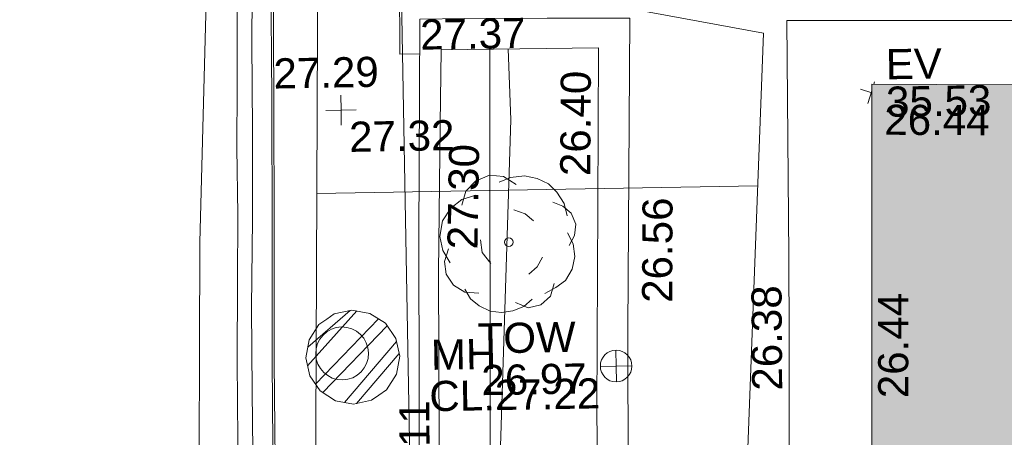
# Model space of a CAD drawing. Header units: millimetres. Extents: x -287732 to 520720, y -103372 to 287754.
# Tile 230 of 256: x -6642 to 5617, y 41053 to 46249. Entities that reach past the tile are written whole.
import ezdxf

# ---------------------------------------------------------------- set-up
doc = ezdxf.new("R2010")
doc.units = ezdxf.units.MM
doc.linetypes.add('IMPORT-HIDDEN2 _3_', pattern=[4762.5, 3175, -1587.5])
doc.linetypes.add('IMPORT-UG_ELEC_STREET LIGHTING_QLB2 _2_', pattern=[2700, 1500, -300.0000000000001, 0, -250, 150, -300.0000000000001, 0, -200])
for name, color, linetype, lineweight, true_color in [('00_TOPO_EAVE', 7, 'Continuous', 9, 0x666666), ('00_TOPO_KERB_BOTTOM', 1, 'Continuous', 9, 0xff0000), ('00_TOPO_KERB_TOP', 7, 'Continuous', 9, 0xa500a5), ('00_TOPO_LEVEL_SPOT', 7, 'Continuous', 9, 0x666666), ('00_TOPO_ROAD_MARKING_YELLOW_CONTINUOUS', 40, 'Continuous', 9, 0xffbf00), ('00_TOPO_SERV_MH', 7, 'Continuous', 9, 0x666666), ('00_TOPO_TOP_OF_WALL', 7, 'Continuous', 9, 0x666666), ('00_TOPO_TREE', 7, 'Continuous', 9, 0x666666), ('00_TOPO_WALL', 7, 'Continuous', 9, 0x7c00a5), ('00_UAV_BUILDING_OUTLINE', 5, 'Continuous', 9, 0x0000ff), ('00_UAV_EAVE', 7, 'Continuous', 9, 0x666666), ('00_UAV_FOOTPATH', 7, 'Continuous', 9, 0xa50000), ('00_UAV_FORM_LINES', 7, 'Continuous', 9, 0x666666), ('00_UAV_TOP_OF_WALL', 7, 'Continuous', 9, 0x666666), ('00_UAV_WALL', 7, 'Continuous', 9, 0x7c00a5), ('01_DTM_CONTOUR_MNR', 7, 'Continuous', 9, 0xa5a552), ('12333-PUM-2D-U-0001-C01 - Rev2_REVIT IMPORT_dwg', 7, 'Continuous', 9, 0x767676), ('A_RHA_Line', 7, 'Continuous', 9, 0x00a600), ('PUM-CHAMBER EXTENTS', 6, 'IMPORT-HIDDEN2 _3_', 9, 0xff00ff), ('PUM-GPR-REBAR', 30, 'Continuous', 9, 0xff7f00)]:
    doc.layers.add(name, color=color, linetype=linetype, lineweight=lineweight, true_color=true_color)
doc.layers.add('00_TOPO_SURFACE', color=7, linetype='Continuous', lineweight=9)
doc.layers.add('A_RHA_Detail', color=7, linetype='Continuous', lineweight=9)
doc.styles.add('Swis721 Lt BT_2', font='swissl.ttf', dxfattribs={"height": 375})

# ---------------------------------------------------------------- blocks, each defined once
blk = doc.blocks.new('12333-PUM-2D-U-0001-C01 - Rev2_REVIT IMPORT_dwg_CONIFEROUS_TREE-2077068-Site Location Plan Proposed')
at = {"layer": '00_TOPO_TREE', "color": 254, "true_color": 0xcccccc, "flags": 128}
for points in [[(-1889.403682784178, 1545.875740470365), (-1717.639711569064, 2118.422311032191), (-1316.857112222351, 2519.204910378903), (-744.3105416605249, 2748.223538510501), (-171.763971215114, 2690.968881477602), (343.5279423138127, 2347.440939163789)], [(-343.5279423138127, 2461.950253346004), (114.5093140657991, 2633.714224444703), (687.0558846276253, 2690.968881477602), (1202.347798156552, 2576.459567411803), (1660.385054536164, 2347.440939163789), (2003.912996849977, 2003.912996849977), (2290.18628213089, 1545.875740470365), (2404.695596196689, 1030.583826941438)], [(-2404.695596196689, -801.5651986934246), (-2690.968881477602, -286.2732852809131), (-2805.478195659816, 286.2732852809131), (-2690.968881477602, 916.0745128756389), (-2347.440939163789, 1431.36642628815), (-1889.403682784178, 1774.894368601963), (-1316.857112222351, 1946.658339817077)], [(229.0186282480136, 1316.857112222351), (687.0558846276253, 1145.093141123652), (1030.583826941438, 858.8198558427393)], [(1832.149025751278, 1603.130397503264), (2232.93162509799, 1431.36642628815), (2576.459567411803, 1145.093141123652), (2748.223538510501, 687.0558846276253), (2690.968881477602, 229.0186282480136), (2461.950253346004, -171.763971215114)], [(-744.3105416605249, -858.8198558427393), (-1087.838483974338, -400.7825993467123), (-1145.093141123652, 114.5093140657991)], [(2404.695596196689, 343.5279423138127), (2633.714224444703, -114.5093140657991), (2690.968881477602, -629.8012275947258), (2576.459567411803, -1145.093141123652), (2290.18628213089, -1603.130397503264), (1889.403682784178, -1889.403682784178), (1431.36642628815, -2118.422311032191)], [(-1259.602455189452, -2061.167653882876), (-1832.149025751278, -2003.912996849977), (-2290.18628213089, -1717.639711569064), (-2576.459567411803, -1259.602455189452), (-2633.714224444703, -744.3105416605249), (-2461.950253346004, -229.0186282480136)], [(1374.111769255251, -629.8012275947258), (1145.093141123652, -1030.583826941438), (801.5651986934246, -1316.857112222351)], [(916.0745128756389, -2347.440939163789), (572.5465705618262, -2633.714224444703), (114.5093140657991, -2805.478195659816), (-343.5279423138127, -2862.732852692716), (-801.5651986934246, -2805.478195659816), (-1259.602455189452, -2576.459567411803), (-1603.130397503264, -2290.18628213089), (-1832.149025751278, -1889.403682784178)], [(1832.149025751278, -1717.639711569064), (1660.385054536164, -2232.93162509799), (1259.602455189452, -2576.459567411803), (744.3105416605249, -2690.968881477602), (229.0186282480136, -2461.950253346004)]]:
    blk.add_lwpolyline(points, dxfattribs=at)
at = {"layer": '00_TOPO_TREE', "color": 254, "true_color": 0xcccccc}
blk.add_circle((0, 0), 176.6246020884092, dxfattribs=at)
blk = doc.blocks.new('12333-PUM-2D-U-0001-C01 - Rev2_REVIT IMPORT_dwg_MM-2077200-Site Location Plan Proposed')
at = {"layer": '00_TOPO_LEVEL_SPOT', "color": 254, "true_color": 0xcccccc, "flags": 128}
for points in [[(500.0000000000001, 0), (0, 0), (0, 500.0000000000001)], [(0, -500.0000000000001), (0, 0), (-500.0000000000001, 0)]]:
    blk.add_lwpolyline(points, dxfattribs=at)
blk = doc.blocks.new('12333-PUM-2D-U-0001-C01 - Rev2_REVIT IMPORT_dwg_TOW-2077249-Site Location Plan Proposed')
at = {"layer": '00_TOPO_TOP_OF_WALL', "color": 254, "true_color": 0xcccccc, "flags": 128}
for points in [[(0, 525.0554400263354), (0, 0), (-525.0554401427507, 0)], [(525.0554401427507, 0), (0, 0), (0, -525.0554400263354)]]:
    blk.add_lwpolyline(points, dxfattribs=at)
at = {"layer": '00_TOPO_TOP_OF_WALL', "color": 254, "true_color": 0xcccccc}
blk.add_circle((0, 0), 525.0554401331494, dxfattribs=at)
blk = doc.blocks.new('12333-PUM-2D-U-0001-C01 - Rev2_REVIT IMPORT_dwg_MSL_Eaves_SYM_1-V100-Site Location Plan Proposed')
at = {"layer": '00_TOPO_EAVE', "color": 254, "true_color": 0xcccccc}
for p, q in [((90.44070559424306, 277.8017311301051), (116.0873754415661, 356.5791934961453)), ((16.52531277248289, -5.379955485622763), (-356.5791934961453, 116.0873754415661)), ((-116.0873754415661, -356.5791934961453), (17.52361581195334, 53.82632495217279))]:
    blk.add_line(p, q, dxfattribs=at)
blk = doc.blocks.new('12333-PUM-2D-U-0001-C01 - Rev2_REVIT IMPORT_dwg_MGS62954_T2_Galway_ITM_3d_Rev1-2077680-Site Location Plan Proposed')
at = {"layer": '00_TOPO_KERB_BOTTOM', "color": 254, "true_color": 0xcccccc, "flags": 128}
blk.add_lwpolyline([(533898764.105166, 725571026.9152713), (533898821.0019907, 725575140.1520832), (533898871.1286762, 725578874.6310568), (533898909.9279353, 725581840.5200496), (533898963.7298422, 725583962.6081212), (533898997.1133751, 725586104.1341182), (533899036.4995064, 725587793.1978781), (533899074.5946195, 725589970.3319584), (533899110.965927, 725592012.040946), (533899146.7551204, 725593598.3361902), (533899176.4370806, 725595423.6309454), (533899194.5971999, 725597464.3736867), (533899220.5385075, 725599086.17544), (533899246.958136, 725600745.2960148), (533899262.7158294, 725602301.7473198)], dxfattribs=at)
at = {"layer": '00_TOPO_KERB_TOP', "color": 254, "true_color": 0xcccccc, "flags": 128}
blk.add_lwpolyline([(533898790.33236, 725571026.5006781), (533898847.2299751, 725575139.7946573), (533898897.356793, 725578874.2834753), (533898936.1540059, 725581840.0160675), (533898989.9550799, 725583962.071278), (533899023.3390284, 725586103.6239452), (533899062.7245761, 725587792.6626796), (533899100.8209516, 725589969.8689066), (533899137.1910768, 725592011.5115204), (533899172.9807294, 725593597.8271172), (533899202.6656024, 725595423.3009921), (533899220.8257527, 725597464.047222), (533899246.7655868, 725599085.7568657), (533899273.1864413, 725600744.9544204), (533899288.9449047, 725602301.4817736)], dxfattribs=at)
at = {"layer": '00_TOPO_ROAD_MARKING_YELLOW_CONTINUOUS', "color": 254, "true_color": 0xcccccc, "flags": 128}
for points in [[(533898900.2560166, 725606379.9934355), (533898890.0000001, 725605560.0000002), (533898880, 725604820.0000001), (533898870.0000001, 725604010.0000001), (533898860, 725603290), (533898850, 725602480.0000001), (533898830.0000001, 725601670.0000001), (533898820.0000001, 725600910.0000001), (533898800.0000001, 725600140), (533898800.0000001, 725599310.0000002), (533898780.0000001, 725598470.0000001), (533898760.0000001, 725597480), (533898750, 725596500.0000001), (533898750, 725595630.0000001), (533898730, 725594800), (533898710.0000001, 725594000), (533898700.0000001, 725593100), (533898680.0000002, 725591960.0000001), (533898660.0000001, 725591160.0000001), (533898650.0000001, 725590330.0000001), (533898640.0000001, 725589380.0000001), (533898610.0000001, 725588450.0000002)], [(533898790.0000001, 725587750), (533898800.0000001, 725588600), (533898810.0000002, 725589490.0000001), (533898830.0000001, 725590310.0000001), (533898850, 725591160.0000001), (533898860, 725591960.0000001), (533898880, 725592800.0000001), (533898890.0000001, 725593610.0000001), (533898900.0000001, 725594470.0000001), (533898910.0000001, 725594970.0000001), (533898930.0000002, 725596000.0000001), (533898940.0000002, 725597100), (533898950.0000001, 725598150), (533898980, 725599250.0000001), (533899000, 725600360), (533899010.0000001, 725601450.0000002), (533899040.0000001, 725602620), (533899050.0000001, 725603660.0000001), (533899070.0000001, 725604900), (533899090, 725605870.0000001), (533899090.1312906, 725606375.124839)]]:
    blk.add_lwpolyline(points, dxfattribs=at)
at = {"layer": '00_TOPO_SERV_MH', "color": 254, "true_color": 0xcccccc}
blk.add_ellipse((533900066.6045119, 725597558.210193), major_axis=(0, 329.4401038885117), ratio=0.9991680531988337, dxfattribs=at)
at = {"layer": '00_TOPO_SURFACE', "color": 254, "true_color": 0xcccccc, "flags": 128}
for points in [[(533893824.42242, 725574681.4173602), (533894920.0000001, 725574620), (533895899.6935957, 725574590.0008543), (533897250.0000001, 725574550.0000001), (533897950.0000001, 725574560.0000002), (533897960.0000001, 725575910.0000001), (533898000.0000001, 725577610.0000001), (533898090, 725579450.0000004), (533898130.0000001, 725581810.0000001), (533898160.0000001, 725584140), (533898160.0000001, 725587230), (533898150.0000001, 725589910.0000001), (533898170.0000001, 725592650.0000001), (533898240, 725595020.0000001), (533898320.0000001, 725598970.0000001), (533898430.0000002, 725601500), (533898520.0000001, 725603510.0000001), (533898570.0000001, 725604410.0000001), (533897970, 725605800.0000001), (533896773.2119035, 725605630.6529837), (533895360, 725605480), (533894459.7258379, 725605350.0062451)], [(533901122.5604285, 725603919.9214838), (533900880, 725603920.0000001), (533900860.4693291, 725602194.790732), (533900850, 725601270.0000001), (533901098.0288565, 725601270.0435482)]]:
    blk.add_lwpolyline(points, dxfattribs=at)
at = {"layer": '00_TOPO_WALL', "color": 254, "true_color": 0xcccccc, "flags": 128}
blk.add_lwpolyline([(533903196.0456186, 725572639.4553483), (533901719.7649682, 725572668.0242258), (533900613.8766022, 725572696.884826), (533900648.178223, 725574174.2979034), (533900665.8873505, 725575953.3907685), (533900751.3894038, 725579984.1210362), (533900810.7542551, 725583833.3312958), (533900872.2803066, 725587230.3244454), (533900922.9992424, 725590631.9649388), (533900988.9957588, 725595158.0420883), (533901047.4302918, 725598977.6703712), (533901107.5130171, 725601699.7244139), (533901667.9269539, 725601699.6509593)], dxfattribs=at)
at = {"layer": '00_UAV_FOOTPATH', "color": 254, "true_color": 0xcccccc, "flags": 128}
blk.add_lwpolyline([(533912743.0821864, 725601474.3582332), (533909811.0821863, 725601532.3582335), (533907744.9682671, 725601567.8430152), (533905677.0821864, 725601603.3582332), (533905647.3213692, 725598671.9177301), (533905637.0821863, 725597663.3582331), (533905559.9370086, 725593672.8485802), (533905549.0821863, 725593111.3582331), (533905496.0821863, 725591387.3582332), (533905455.9191456, 725588674.2305524), (533905381.9111588, 725583674.7804447), (533905373.0821864, 725583078.3582332), (533905292.5981604, 725578675.5991973), (533905268.2809445, 725577345.3620304), (533905213.6296643, 725573676.2337424), (533905152.102079, 725569545.450305)], dxfattribs=at)
at = {"layer": '00_UAV_FORM_LINES', "color": 254, "true_color": 0xcccccc, "flags": 128}
blk.add_lwpolyline([(533901973.2802559, 725601310.712365), (533901885.3595, 725596041.4490001), (533901857.3595001, 725591439.4490001), (533901761.3595001, 725583235.4490002), (533901728.3594999, 725578514.4490001), (533901818.3595001, 725574394.4490001), (533901773.3595002, 725573567.4490001), (533901752.6184992, 725572911.710936)], dxfattribs=at)
at = {"layer": '00_UAV_WALL', "color": 254, "true_color": 0xcccccc, "flags": 128}
blk.add_lwpolyline([(533901119.359929, 725587055.4492059), (533901138.8066769, 725590400.2898917), (533901143.3599288, 725591183.4492059), (533901235.3599288, 725594791.449206), (533901242.9368128, 725595396.3102403), (533901282.3599288, 725598543.4492058), (533901337.7446225, 725600391.162657), (533901365.3599288, 725601312.4492059), (533903323.8074769, 725601306.8538815), (533903281.30913, 725599345.9039258), (533903226.3599288, 725596810.4492059), (533903206.1523626, 725594347.5510421), (533903201.3599287, 725593763.4492059), (533903571.3599287, 725593750.4492059), (533903623.3599288, 725597487.449206), (533903630.6128348, 725597791.5311768), (533903723.0821863, 725601668.3582331), (533903151.0119283, 725601677.0688344), (533902693.3767797, 725601684.0369949), (533901667.9269539, 725601699.6509593)], dxfattribs=at)
at = {"layer": '01_DTM_CONTOUR_MNR', "color": 254, "true_color": 0xcccccc, "flags": 128}
blk.add_lwpolyline([(533902201.5882145, 725601310.0600847), (533902217.3383469, 725600426.6487614), (533902004.5039994, 725596105.7970743), (533901996.7093632, 725595854.2768337), (533901989.7599015, 725591664.6589339), (533901990.0819672, 725591615.7247627), (533901972.1197214, 725591224.7578192), (533901840, 725590030.0000001), (533901692.7626592, 725590450.1357394), (533901366.9348128, 725591261.9486825), (533901160.094514, 725591839.7359849)], dxfattribs=at)
for name, p, xscale, yscale, zscale in [('12333-PUM-2D-U-0001-C01 - Rev2_REVIT IMPORT_dwg_MM-2077200-Site Location Plan Proposed', (533900106.3884256, 725600586.1442516), 0.375, 0.375, 0.375), ('12333-PUM-2D-U-0001-C01 - Rev2_REVIT IMPORT_dwg_MSL_Eaves_SYM_1-V100-Site Location Plan Proposed', (533906710.5484381, 725600688.463661), 0.375, 0.375, 0.375), ('12333-PUM-2D-U-0001-C01 - Rev2_REVIT IMPORT_dwg_CONIFEROUS_TREE-2077068-Site Location Plan Proposed', (533902165.1421041, 725598906.3697194), 0.3048, 0.3048, 0.3048), ('12333-PUM-2D-U-0001-C01 - Rev2_REVIT IMPORT_dwg_TOW-2077249-Site Location Plan Proposed', (533903475.3599288, 725597341.4492059), 0.375, 0.375, 0.375)]:
    blk.add_blockref(name, p, dxfattribs=dict(xscale=xscale, yscale=yscale, zscale=zscale))
at = {"layer": '00_TOPO_KERB_TOP', "color": 251, "true_color": 0x666666, "insert": (533899273.2000002, 725601243.3925017), "char_height": 375, "width": 1495.902363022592, "attachment_point": 1, "line_spacing_factor": 1.005061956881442, "style": 'Swis721 Lt BT_2'}
blk.add_mtext('27.29', dxfattribs=at)
at = {"layer": '00_TOPO_LEVEL_SPOT', "insert": (533900201.480853, 725600438.7102245), "char_height": 375, "width": 1495.902363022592, "attachment_point": 1, "line_spacing_factor": 1.005061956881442, "style": 'Swis721 Lt BT_2'}
blk.add_mtext('27.32', dxfattribs=at)
at = {"layer": '00_TOPO_SERV_MH', "char_height": 375, "attachment_point": 1, "line_spacing_factor": 1.005061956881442, "style": 'Swis721 Lt BT_2'}
for s, insert, width in [('MH', (533901171.2066884, 725597709.1117172), 949.779278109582), ('CL:27.22', (533901143.386276, 725597194.7513747), 2440.932744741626)]:
    blk.add_mtext(s, dxfattribs=dict(at, insert=insert, width=width))
at = {"layer": '00_TOPO_WALL', "color": 251, "true_color": 0x666666, "insert": (533901107.5000001, 725601694.9296077), "char_height": 375, "width": 1495.902363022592, "attachment_point": 1, "line_spacing_factor": 1.005061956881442, "style": 'Swis721 Lt BT_2'}
blk.add_mtext('27.37', dxfattribs=at)
at = {"layer": '00_UAV_BUILDING_OUTLINE', "color": 251, "true_color": 0x666666, "char_height": 375, "width": 1495.902363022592, "attachment_point": 1, "line_spacing_factor": 1.005061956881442, "style": 'Swis721 Lt BT_2'}
for insert, rotation in [((533906871.3677734, 725600536.0792007), 358.742017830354), ((533906730.1101906, 725596884.6723099), 89.03400229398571)]:
    blk.add_mtext('26.44', dxfattribs=dict(at, insert=insert, rotation=rotation))
at = {"layer": '00_UAV_EAVE', "char_height": 375, "attachment_point": 1, "line_spacing_factor": 1.005061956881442, "style": 'Swis721 Lt BT_2'}
for s, insert, width in [('EV', (533906897.3317929, 725601225.1588238), 736.078940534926), ('35.53', (533906892.6633897, 725600758.4081998), 1495.902363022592)]:
    blk.add_mtext(s, dxfattribs=dict(at, insert=insert, width=width))
at = {"layer": '00_UAV_FOOTPATH', "color": 251, "true_color": 0x666666, "insert": (533905162.517006, 725597004.6443998), "char_height": 375, "width": 1495.902363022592, "attachment_point": 1, "rotation": 89.41833693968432, "line_spacing_factor": 1.005061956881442, "style": 'Swis721 Lt BT_2'}
blk.add_mtext('26.38', dxfattribs=at)
at = {"layer": '00_UAV_TOP_OF_WALL', "char_height": 375, "attachment_point": 1, "line_spacing_factor": 1.005061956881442, "style": 'Swis721 Lt BT_2'}
for s, insert, width in [('TOW', (533901756.3573745, 725597902.6107565), 1343.937678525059), ('26.97', (533901794.8518675, 725597383.2623724), 1495.902363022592)]:
    blk.add_mtext(s, dxfattribs=dict(at, insert=insert, width=width))
at = {"layer": '00_UAV_WALL', "color": 251, "true_color": 0x666666, "char_height": 375, "width": 1495.902363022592, "attachment_point": 1, "line_spacing_factor": 1.005061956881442, "style": 'Swis721 Lt BT_2'}
for s, insert, rotation in [('26.40', (533902819.2475244, 725599718.7436395), 88.63365088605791), ('27.30', (533901398.9233439, 725598833.6000733), 88.00658865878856), ('26.56', (533903811.3947781, 725598123.4273272), 88.75846154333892), ('27.11', (533900750.8774728, 725595652.4937105), 89.28231322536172)]:
    blk.add_mtext(s, dxfattribs=dict(at, insert=insert, rotation=rotation))
blk = doc.blocks.new('12333-PUM-2D-U-0001-C01 - Rev2_REVIT IMPORT_dwg-1620468-Site Location Plan Proposed')
at = {"layer": 'PUM-CHAMBER EXTENTS', "true_color": 0xffd4aa}
h = blk.add_hatch(dxfattribs=at)
h.set_pattern_fill('FP_15', color=41, style=0, pattern_type=2)
h.set_pattern_definition([(0, (-533641079.65, -725615854.3560001), (0, 4000), []), (90, (-533641079.65, -725615854.3560001), (-8000, 4.898587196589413e-13), [])])
h.paths.add_polyline_path([(260865.3501528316, -44518.35617865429), (263506.350152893, -41517.35617860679), (263685.3501528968, -25598.35617861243), (264300.3501528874, -14402.35617861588), (262073.3934038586, -13951.56663411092), (262068.9501528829, -14155.95617870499), (260506.850152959, -14155.95617869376), (260515.9208416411, -13636.29677213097), (258772.3501528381, -13283.3561786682), (258670.4501975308, -17982.77958357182), (258705.6273013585, -17930.13332725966), (258914.1292635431, -17799.69233468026), (259118.8501528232, -17758.97081790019), (259354.4823357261, -17811.47103625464), (259532.0730042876, -17930.13332725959), (259662.5139968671, -18138.6352894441), (259703.2355136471, -18343.35617872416), (259646.3031607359, -18585.62151974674), (259532.0730042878, -18756.57903018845), (259342.4847485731, -18883.25785263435), (259118.850152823, -18927.74153954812), (258883.2179699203, -18875.24132119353), (258705.6273013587, -18756.57903018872), (258655.3045717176, -18681.26574300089), (258128.350152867, -42983.35617862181), (259933.4445662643, -43995.71274590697)])
h.paths.add_polyline_path([(258258.9501529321, -38844.75617862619), (258266.9306086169, -38387.5561786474), (258563.7501528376, -38387.55617866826), (258555.7696971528, -38844.75617864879)])
h.paths.add_polyline_path([(261852.3501529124, -20608.62106352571), (261633.0967024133, -20559.77012183), (261467.850315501, -20449.3560161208), (261346.4762427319, -20255.34697165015), (261308.5852680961, -20064.85617870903), (261361.5602678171, -19839.43063920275), (261467.850315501, -19680.35634129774), (261661.8593599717, -19558.98226852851), (261852.3501529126, -19521.09129389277), (262071.6036034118, -19569.94223558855), (262236.8499903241, -19680.35634129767), (262358.2240630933, -19874.36538576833), (262396.115037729, -20064.85617870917), (262343.1400380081, -20290.28171821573), (262236.8499903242, -20449.3560161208), (262060.4399654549, -20567.22942623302), (262026.8654006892, -20573.90782240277)])
at = {"layer": 'PUM-CHAMBER EXTENTS', "true_color": 0xffaaff}
h = blk.add_hatch(dxfattribs=at)
h.set_pattern_fill('FP_3', color=211, style=0, pattern_type=2)
h.set_pattern_definition([(45, (-533641079.65, -725615854.3560001), (-265.1650429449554, 265.1650429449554), []), (45, (-533640902.873, -725615854.3560001), (-265.1650429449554, 265.1650429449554), [])])
h.paths.add_polyline_path([(259118.850152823, -18927.74153954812), (259342.4847485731, -18883.25785263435), (259532.0730042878, -18756.57903018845), (259658.7518267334, -18566.99077447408), (259703.2355136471, -18343.35617872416), (259658.7518267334, -18119.72158297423), (259532.0730042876, -17930.13332725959), (259342.4847485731, -17803.45450481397), (259118.8501528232, -17758.97081790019), (258895.2155570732, -17803.4545048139), (258690.8544393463, -17952.24247768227), (258578.9484789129, -18119.72158297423), (258534.4647919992, -18343.35617872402), (258578.948478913, -18566.99077447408), (258705.6273013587, -18756.57903018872), (258895.2155570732, -18883.25785263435)])
at = {"layer": 'PUM-CHAMBER EXTENTS', "color": 211, "linetype": 'Continuous', "true_color": 0xffaaff, "flags": 128}
blk.add_lwpolyline([(259703.2355136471, -18343.35617872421), (259658.7518267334, -18119.72158297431), (259532.0730042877, -17930.13332725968), (259342.4847485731, -17803.454504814), (259118.8501528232, -17758.97081790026), (258895.2155570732, -17803.454504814), (258803.5816734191, -17864.68230839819), (258705.6273013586, -17930.13332725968), (258578.9484789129, -18119.72158297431), (258534.4647919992, -18343.35617872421), (258578.9484789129, -18566.99077447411), (258705.6273013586, -18756.57903018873), (258895.2155570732, -18883.25785263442), (259118.8501528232, -18927.74153954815), (259342.4847485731, -18883.25785263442), (259434.1186323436, -18822.03004905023), (259532.0730042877, -18756.57903018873), (259658.7518267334, -18566.99077447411)], close=True, dxfattribs=at)
at = {"layer": 'PUM-GPR-REBAR', "color": 41, "true_color": 0xffd4aa, "flags": 128}
for points in [[(260865.3501528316, -44518.35617865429), (258128.350152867, -42983.35617862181), (258772.3501528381, -13283.3561786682), (260518.1373428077, -13636.74544521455)], [(262073.3934038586, -13951.56663411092), (264300.3501528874, -14402.35617861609), (263685.3501528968, -25598.35617861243), (263506.350152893, -41517.35617860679), (260865.3501528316, -44518.35617865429)]]:
    blk.add_lwpolyline(points, dxfattribs=at)
blk.add_blockref('12333-PUM-2D-U-0001-C01 - Rev2_REVIT IMPORT_dwg_MGS62954_T2_Galway_ITM_3d_Rev1-2077680-Site Location Plan Proposed', (-533641079.6498471, -725615854.3561786))

msp = doc.modelspace()

# ---------------------------------------------------------------- hatches: boundary and pattern name
at = {"layer": 'A_RHA_Detail', "true_color": 0xc0c0c0}
h = msp.add_hatch(color=9, dxfattribs=at)
h.paths.add_polyline_path([(-80880.60083809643, -68502.79057078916), (-80400.865924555, -68483.41509113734), (-80400.865924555, -62984.64684185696), (-24474.85765177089, -63009.32043784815), (-24456.14471271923, -50840.30023858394), (-36622.55041039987, -50831.65104353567), (-36622.55041039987, -44228.57792613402), (-50959.0526582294, -44218.38599194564), (-50959.0526582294, -42573.78171514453), (-54563.9325804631, -42571.21897729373), (-54565.69773352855, -45054.17447474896), (-92408.82109321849, -45027.27149621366), (-92411.78875845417, -49201.74309222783), (-100061.9988811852, -49201.74309222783), (-100052.2214449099, -64852.82557838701), (-86120.90825229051, -64852.82557838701), (-86092.1662649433, -62957.90041523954), (-84861.10047608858, -62957.90041523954), (-84854.79052929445, -68240.109737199), (-80870.60226892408, -68240.10973722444)])
h.paths.add_polyline_path([(-137238.9269902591, -68461.9384092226), (-132719.7426408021, -68433.0633692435), (-132847.0731201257, -62850.04282283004), (-130454.6837966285, -62916.63108078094), (-130498.2830220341, -61355.85393642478), (-117581.136331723, -61423.42893438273), (-117492.3908565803, -49183.91309190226), (-125136.5200282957, -49178.47881952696), (-125133.572703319, -45032.61887136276), (-163007.1824077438, -45005.6942194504), (-163007.1824076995, -44090.2963411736), (-163123.8521269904, -44090.21339942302), (-163122.6389897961, -42383.75184302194), (-166563.8543419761, -42383.75184298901), (-166565.034908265, -44044.39824208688), (-193158.4656786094, -44025.49275805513), (-193195.152889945, -62863.65652504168), (-137269.7106414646, -62916.63108078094), (-137254.3708868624, -65679.90523788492)])
h.paths.add_polyline_path([(120310.9497607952, -32334.28230164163), (120312.4652266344, -31610.73011961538), (133451.2244789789, -31638.24899384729), (133469.2230092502, -19717.98315780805), (121295.7536929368, -19692.48606430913), (121319.8434528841, -8190.941560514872), (112277.0825930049, -8172.001674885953), (112263.1770823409, -14811.1234547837), (78285.85310969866, -14739.95861438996), (78292.82277619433, -8167.077575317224), (75241.99098605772, -8160.673431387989), (69355.76844233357, -8152.931592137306), (69353.6659720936, -9156.74635762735), (68372.60878945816, -9154.691552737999), (68372.60878945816, -13705.52853215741), (69333.7233474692, -13707.54156770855), (69325.07112547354, -16249.53369228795), (66623.4489111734, -16249.53369228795), (66619.79243935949, -17995.29925530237), (65989.07757494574, -17995.2992552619), (65985.44262772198, -19730.78799483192), (57152.23993377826, -19712.28702421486), (57127.42535098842, -31559.89463417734), (70277.87165424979, -31587.43801817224), (70277.87165431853, -32271.7414715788), (78263.96947909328, -32285.12944888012), (78266.62661740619, -31019.79372153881), (112335.8856506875, -31091.15111860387), (112335.8856506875, -32317.57330553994), (119781.4233959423, -32333.17321913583)])
h.paths.add_polyline_path([(7503.717409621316, -1791.439263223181), (15482.43097392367, -674.0213231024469), (15484.0826588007, 148.1327206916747), (56188.28042539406, 205.5276654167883), (56155.84326007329, 14338.3166313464), (18016.62665935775, 14236.48149539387), (17967.9025208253, 34313.18372071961), (21727.10644863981, 34324.0692624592), (21708.90974962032, 40608.10218321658), (18009.66447159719, 40608.10218321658), (17995.54603706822, 45483.75063442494), (9770.084204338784, 45420.6329473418), (3966.213879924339, 45446.76585222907), (3984.771235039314, 14176.56786832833), (1023.062455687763, 14176.56786837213), (-276.5134647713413, 14190.52623461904), (-231.6790044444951, 5968.135265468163), (-226.4491536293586, 193.7444677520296), (553.0869992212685, 183.4716499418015), (7477.609307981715, 143.2867586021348), (7488.638446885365, -674.0213231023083)])
h.paths.add_polyline_path([(77755.59663317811, 53.47451145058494), (77729.51881611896, 1699.844979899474), (94464.47132486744, 1659.976083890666), (94606.37913471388, 17991.390236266), (88810.4190114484, 18015.03260816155), (88799.89418497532, 14436.74271609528), (69413.88950349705, 14457.8773889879), (69377.35724448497, 99.62816357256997), (75241.99098605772, 67.32134432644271)])
h.paths.add_polyline_path([(61252.12079701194, 46453.95617366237), (105774.7348988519, 46472.68783506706), (105768.2642198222, 61852.61234306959), (92285.13876309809, 61852.61234306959), (92308.59670399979, 65784.30757140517), (96107.4668000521, 65767.60445243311), (96059.68081117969, 75209.20847378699), (101084.8427276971, 75071.88872764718), (104988.0046543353, 74765.36560406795), (108403.6894220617, 74363.8408943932), (112009.2703903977, 73787.25420861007), (115645.3524815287, 73049.69667206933), (116890.8108051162, 72761.69136252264), (120208.9929833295, 71893.18353872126), (120865.241739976, 71703.68484519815), (124135.6329506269, 70669.67317906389), (127435.6253142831, 69480.50055823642), (127820.4368670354, 69394.93141813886), (128274.3081769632, 69331.69585753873), (128731.8791144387, 69306.66104516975), (129189.9401488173, 69320.00258290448), (129645.2782985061, 69371.62688826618), (130094.6997111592, 69461.17185603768), (130535.0520071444, 69588.00939074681), (130963.246434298, 69751.24981927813), (131376.2795165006, 69949.74812590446), (131771.2541232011, 70182.11198903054), (132162.5575600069, 70460.5404660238), (132496.0921583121, 70741.69081113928), (132820.871367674, 71064.98072578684), (133117.4593294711, 71414.31364272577), (133383.77568926, 71787.23923950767), (133616.5473239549, 72178.5372844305), (133817.1647262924, 72590.54524898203), (133982.6025969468, 73017.89547513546), (134111.7005086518, 73457.59040801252), (134203.5529320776, 73906.54590458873), (134257.5155883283, 74361.61286216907), (134272.5462649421, 74819.5993153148), (134250.5259875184, 75277.29281745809), (134189.6227572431, 75731.48297747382), (134090.9274700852, 76178.98397757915), (133955.1324028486, 76616.65691993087), (133783.1900598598, 77041.43184345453), (133576.3064937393, 77450.32925647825), (133335.932843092, 77840.48103920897), (133063.7551572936, 78209.15055532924), (132761.6825665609, 78553.75185442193), (132431.8338935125, 78871.8678050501), (132076.5227905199, 79161.26705197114), (131698.2415080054, 79419.91966861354), (131299.6434187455, 79646.01139197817), (131093.5942456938, 79746.34209763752), (132146.0467355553, 83110.22226145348), (122787.7632953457, 86282.54285518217), (121604.3555412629, 82800.3591886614), (117095.9864227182, 83870.84033785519), (116841.9598400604, 83526.35449572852), (116120.5435466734, 91221.93611972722), (110237.7341284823, 91274.27491021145), (110194.3680786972, 90435.39030214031), (104988.0046543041, 90486.49901390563), (104973.2761846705, 94309.82427956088), (103746.1314668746, 94309.8242795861), (103839.9937121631, 122852.1474271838), (96365.09202306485, 122931.9599470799), (96350.3400238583, 123952.4168585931), (104555.5505249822, 123902.1925226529), (104607.3234458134, 120248.5396156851), (125502.5015002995, 120134.1933400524), (125662.0200253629, 137657.3796882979), (114479.5865733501, 137699.2256881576), (114382.306264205, 129149.9458158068), (104644.159003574, 129187.9975073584), (104577.9931702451, 126217.3903144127), (101184.4926406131, 126159.1566967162), (101264.6166812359, 135959.2655565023), (89967.23178808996, 135988.8856164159), (89927.63362986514, 125823.6463181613), (93630.53562302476, 125840.7948842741), (93580.65688892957, 122931.9599470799), (88697.38835376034, 122904.7310126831), (88679.3898954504, 95739.09143775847), (86378.25848996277, 95739.09143775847), (86378.18187189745, 96178.1008337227), (83279.50743284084, 96200.92083327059), (83273.62493422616, 95735.74732133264), (70169.67509619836, 95733.22421950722), (70166.26842742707, 96272.07409347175), (66674.99731294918, 96257.14073655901), (66654.74538556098, 95755.71092136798), (65784.77231079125, 95755.71092136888), (65887.65094984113, 117470.630565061), (53473.3427162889, 117487.9046429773), (53434.44066309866, 98570.46349063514), (40649.41626916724, 98570.46349063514), (40610.16711559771, 94406.01479078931), (38853.82372868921, 94410.36303440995), (38848.65589191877, 89463.65332729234), (40612.46601912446, 89518.45976927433), (40665.38257362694, 86257.73741128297), (38372.19584460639, 86305.72309285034), (38369.79374539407, 76901.0507917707), (50937.9512507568, 76944.40198294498), (50922.88567286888, 74598.78180889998), (56484.9061132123, 74588.85093771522), (56484.9061132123, 75194.85181995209), (92465.4037153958, 75233.0258166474), (92645.92783662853, 71766.64845094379), (89810.55521366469, 69362.83965827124), (85313.16173974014, 69360.94750420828), (85313.16173974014, 66907.4050808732), (75210.14498263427, 66903.15451589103), (75210.14498263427, 63815.70944550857), (70819.40014309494, 63815.70999200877), (70819.21601505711, 64253.35708059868), (69456.83415683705, 64253.35708059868), (69455.7195737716, 66901.99623166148), (61303.32856759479, 66898.5668068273), (61304.56054988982, 63970.32021231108), (70500.41048208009, 63970.32021219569), (70500.4088543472, 61852.59006207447), (61245.6438848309, 61848.69637488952), (61252.03558504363, 46656.49344428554)])
h.paths.add_polyline_path([(-17153.16561239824, 48569.32684293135), (-17153.16561224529, 60770.38083685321), (-29362.88357759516, 60774.70428694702), (-29362.88357759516, 67399.20394580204), (-43507.24466814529, 67405.01911303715), (-43488.5313307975, 69093.07334175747), (-45766.41866231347, 69109.32868388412), (-45794.3462003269, 67405.01911303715), (-47272.11273194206, 67404.2124544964), (-47272.44887633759, 66454.91798908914), (-86004.56386332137, 66468.63299519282), (-86006.66970787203, 60521.58362721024), (-92662.87722510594, 60521.58362721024), (-92665.2138765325, 50184.35611932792), (-79752.0168396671, 50179.78309939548), (-79752.016597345, 48591.4932381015), (-17157.7163123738, 48569.32845417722)])
h.paths.add_polyline_path([(-201056.4185878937, 48628.75479108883), (-138377.9751621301, 48634.64535779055), (-138377.9751621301, 50133.28201003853), (-125467.710581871, 50134.49626164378), (-125468.6909603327, 60566.1903686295), (-132186.8595614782, 60565.86652591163), (-132187.4203588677, 66533.0197876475), (-170643.3098734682, 66805.61809689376), (-170643.3098732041, 67738.78475848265), (-200340.0100486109, 67488.93693764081), (-200348.7171487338, 60827.78025104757), (-201057.5650552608, 60827.71357558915), (-201056.6510294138, 51102.04313372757)])
h.paths.add_polyline_path([(-240051.5126725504, 54769.19491160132), (-239444.490259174, 54811.10754483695), (-239186.5396223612, 54841.92927608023), (-238764.8191577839, 54940.98166103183), (-238382.4735933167, 55122.46891388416), (-237990.3402229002, 55354.87497234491), (-237269.2031023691, 55936.21515020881), (-237032.4836384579, 56225.56611516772), (-236793.0039602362, 56569.31473944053), (-236554.5880578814, 57004.26389721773), (-236432.7219585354, 57267.46508908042), (-236300.081527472, 57753.26238983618), (-236250.7285154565, 58017.17885684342), (-236235.6490609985, 58516.21786804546), (-236233.2538429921, 58987.85640053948), (-236213.7029795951, 59823.48083769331), (-236363.8287855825, 59820.86038205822), (-236634.0279869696, 60698.06075827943), (-236391.9547756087, 61432.19726339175), (-236225.4740089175, 61435.10319600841), (-236201.6036569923, 62637.68779596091), (-232563.5271750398, 62639.28734435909), (-232563.5271750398, 63049.03842404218), (-232732.1945866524, 63049.15302218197), (-232860.1521277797, 63457.95890274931), (-232731.606808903, 63914.24862697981), (-232560.8209656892, 63914.24862697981), (-232515.1276847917, 70598.00033009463), (-240628.6947849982, 70598.85496273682), (-240629.7923196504, 72350.98321577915), (-246412.6011212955, 72347.36085933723), (-246412.6011212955, 70616.45923936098), (-254449.5805725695, 70618.60952619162), (-254454.637144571, 70754.06491720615), (-254469.7140363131, 73191.66276250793), (-263883.2532625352, 73267.83063688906), (-263902.4181505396, 68260.74348553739), (-263714.8217520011, 68259.82096572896), (-263552.9672900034, 67819.65434396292), (-263719.0883117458, 67392.2068408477), (-263913.6298699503, 67392.20684284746), (-263956.7001913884, 58633.76423459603), (-260181.1963171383, 58611.22607638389), (-260192.3146983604, 56354.25111579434), (-257184.684388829, 56339.46086021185), (-257213.4419957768, 57092.93866021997), (-257338.5163846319, 57093.27331223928), (-257471.0109294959, 57531.74572308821), (-257338.5163845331, 58062.22513696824), (-257203.4956297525, 58064.06881289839), (-257173.5751889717, 58598.54056692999), (-256478.2273617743, 58575.27357994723), (-256478.2273617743, 58788.51859473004), (-256013.0091299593, 58911.92701534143), (-255397.0786664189, 58780.99767617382), (-255397.0786664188, 58595.982422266), (-243809.885361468, 58585.92793201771), (-243805.3570672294, 58352.04527760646), (-243740.939469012, 57884.52572680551), (-243619.0830608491, 57421.84877545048), (-243424.3877545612, 56943.65915412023), (-243247.1437899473, 56608.24157713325), (-243003.0710579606, 56249.99021479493), (-242732.2093200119, 55932.75703082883), (-242371.7230178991, 55603.12658811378), (-242141.255125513, 55424.88676767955), (-241804.9643037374, 55216.88439822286), (-241529.4640827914, 55077.02869055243), (-241100.6275144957, 54917.18295003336), (-240836.2134980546, 54840.82833176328), (-240453.4486195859, 54788.60784130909), (-240218.9578693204, 54777.28227442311)])
h.paths.add_polyline_path([(40276.69022552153, 59895.36417752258), (40328.62676029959, 69196.9439153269), (36588.99968785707, 69217.8245910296), (36619.46637569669, 74674.25962428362), (32264.36460078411, 74687.02318924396), (32233.48293867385, 69156.26826306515), (11916.69390495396, 69269.70959686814), (11966.66200111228, 78218.75165974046), (29087.509017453, 78123.15526808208), (29143.44567205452, 88141.1370047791), (15719.348796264, 88216.09212953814), (15732.60379610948, 90589.9978889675), (4594.294101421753, 90652.19003489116), (4525.129359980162, 78265.12250449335), (10096.76365553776, 78234.01258731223), (10077.43887221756, 74773.03821910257), (4547.641142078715, 74803.91453678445), (4465.579974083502, 60107.1600234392), (19125.89094760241, 60025.30234268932), (19139.86249374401, 62527.53804644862), (31738.59196305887, 62457.19146404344), (31724.55430858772, 59943.11609815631), (38369.79364225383, 59906.01157293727)])
h.paths.add_polyline_path([(-246083.0241259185, 72334.29150213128), (-246083.0594797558, 72334.30275087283), (-246208.2905500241, 72334.29150213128)])
h.paths.add_polyline_path([(-114575.3004830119, 112178.0758695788), (-114575.3246435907, 112178.0758695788), (-114707.2752166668, 115801.5811617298)])
h.paths.add_polyline_path([(-154699.9178765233, 101760.4080976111), (-114382.050333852, 101776.0542914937), (-114382.050333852, 106926.9360164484), (-113755.641395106, 106927.1792101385), (-113757.5507412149, 111847.2721531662), (-114431.6837526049, 111847.2721531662), (-114431.8097758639, 112178.0758695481), (-114575.3004830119, 112178.0758695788), (-114578.9984943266, 121707.2390833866), (-123056.9849702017, 121707.2390833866), (-123068.8201032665, 156452.7036899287), (-119381.2340625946, 156454.1348067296), (-119381.2340625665, 160165.8597952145), (-115501.031452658, 160167.3662801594), (-115503.3750945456, 166206.5793118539), (-132411.7987151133, 166599.6604729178), (-132411.8243278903, 166665.6603411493), (-135275.0124468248, 166664.5490317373), (-135275.0124468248, 166628.1883101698), (-135911.3205076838, 166628.1944502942), (-135911.3479256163, 166352.1604668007), (-152521.1633846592, 166345.7146753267), (-152518.3680955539, 159142.6836790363), (-150699.3133726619, 159117.9265656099), (-150758.5477087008, 122560.691203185), (-151059.2005266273, 122560.691203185), (-151061.0981347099, 121302.4374932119), (-154138.3148337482, 121372.6012653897), (-154138.3148337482, 121865.1834517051), (-154704.3888425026, 121867.2611370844), (-154688.5451973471, 119352.3937021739), (-154745.5933227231, 119352.3715636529), (-154745.5763474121, 118722.1532660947), (-160794.1544526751, 118748.7442832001), (-160794.1544526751, 119410.5425977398), (-163852.1622693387, 119422.408321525), (-163855.0715294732, 118762.2003111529), (-167568.6765459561, 118778.5256058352), (-166634.6619849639, 124395.1277019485), (-166930.050559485, 124500.0918161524), (-167568.6765459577, 124707.6250903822), (-168028.2173235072, 124841.3808647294), (-168630.5006276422, 124991.3056740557), (-169238.2056069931, 125117.4693074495), (-169850.3952285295, 125219.6772876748), (-170466.1255403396, 125297.7720169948), (-171089.11025998, 125351.8553033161), (-171704.4065937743, 125381.1774255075), (-172325.0479971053, 125386.3595015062), (-172782.2248668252, 125374.5832362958), (-173401.7764235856, 125337.4554476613), (-174109.844898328, 125263.4341236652), (-174634.1213722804, 125190.4100126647), (-175245.0145766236, 125080.719099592), (-176047.1958093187, 124895.7675260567), (-176665.4852587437, 124724.7228134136), (-177045.3001228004, 124609.1129151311), (-177631.5127792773, 124405.2077276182), (-176665.4852586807, 118818.5158794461), (-177558.9402083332, 118822.4435768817), (-177662.2853368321, 125263.4341236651), (-176365.3912351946, 126542.9270807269), (-159462.2970490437, 126319.910391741), (-157057.7396790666, 128609.0850976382), (-157060.6673204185, 136153.1661957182), (-158638.8016610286, 137740.2441626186), (-159352.3735831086, 137740.2441626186), (-161634.4140634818, 140201.1078539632), (-168727.9404945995, 140256.8191146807), (-171035.0401161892, 137942.8847305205), (-174184.1459014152, 137942.8847305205), (-176460.1167434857, 140292.2858551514), (-177341.6856934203, 140292.2858551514), (-177341.7113613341, 140358.4281613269), (-183428.5803825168, 140356.0660244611), (-185921.6385985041, 137917.4639994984), (-185921.6385985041, 131757.3091155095), (-186906.8767412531, 131756.9267733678), (-187725.3914540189, 130809.9989183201), (-187724.058890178, 127376.1828148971), (-186481.0281350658, 126304.5577463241), (-186479.4846754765, 122327.2959175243), (-185176.2828158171, 121059.4673825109), (-180304.1129154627, 121059.4673824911), (-180304.1136492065, 118802.0484409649), (-193555.3706955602, 118802.0484409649), (-193555.368699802, 133117.8341649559), (-192593.6442938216, 133118.2073819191), (-192593.6442938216, 134200.8158367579), (-192224.6284783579, 134200.9592041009), (-192225.5653014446, 136615.0101267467), (-192595.0012460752, 136615.0101267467), (-192595.4357332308, 137734.4745165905), (-193589.2709668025, 137734.4746851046), (-193589.2685988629, 147474.570583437), (-193163.2062206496, 147492.8644732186), (-192765.7252967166, 147531.087133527), (-192359.9383250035, 147589.5931622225), (-192199.8207947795, 147616.5827294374), (-191882.7548926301, 147682.9245600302), (-191568.5380070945, 147761.6632019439), (-191257.654638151, 147852.677242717), (-190828.6072909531, 148002.2045655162), (-190647.7999969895, 148070.9514233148), (-190349.7690789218, 148197.8750094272), (-190056.9509284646, 148336.4013817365), (-189769.797051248, 148486.3169427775), (-189405.3590254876, 148698.0567944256), (-189132.906026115, 148873.2749095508), (-188867.542109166, 149059.0543929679), (-188609.6764469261, 149255.1087866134), (-188354.9814055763, 149465.3525772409), (-188079.6339208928, 149713.879248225), (-187884.9836199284, 149901.8220103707), (-187545.928247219, 150265.8040604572), (-187446.29984479, 150378.3960832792), (-187241.3270201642, 150629.2310214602), (-187046.3599558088, 150887.9197697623), (-186861.6992771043, 151154.0634500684), (-186546.1373636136, 151669.829875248), (-186524.4196769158, 151707.0632450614), (-163675.2898318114, 151669.829875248), (-163687.5843045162, 148134.07679455), (-157303.6541541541, 148136.492106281), (-157303.6541541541, 155759.91501608), (-157557.4317586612, 155765.0384228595), (-157555.9168973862, 166678.0466575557), (-187009.2021991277, 166699.7464767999), (-187013.0952111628, 162054.4009359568), (-188707.17754695, 162044.5925187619), (-188705.9961892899, 155021.5333641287), (-188737.9999316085, 154650.5326604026), (-188799.0133969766, 154283.1866125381), (-188857.2045401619, 154035.4341107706), (-188966.1106131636, 153679.3368924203), (-189102.6200311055, 153332.8820747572), (-189265.8911675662, 152998.2056672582), (-189454.9174011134, 152677.371060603), (-189645.2484685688, 152421.3220123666), (-189916.9563410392, 152104.2450531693), (-190212.7041973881, 151809.4634871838), (-190530.6686598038, 151538.7947471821), (-190868.8893671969, 151293.9075915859), (-191225.281078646, 151076.3118324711), (-191597.6465194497, 150887.3490191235), (-192092.8415776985, 150682.5621956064), (-192519.2468154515, 150561.8451365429), (-192903.8930791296, 150482.240889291), (-193187.215491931, 150440.8868273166), (-193594.1866364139, 150407.1257787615), (-193594.5952989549, 151459.9895227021), (-205369.2399268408, 151455.4201247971), (-205354.4523517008, 113350.0822379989), (-207187.1580384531, 113349.3710182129), (-207184.3024929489, 105991.0636522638), (-205312.8748221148, 105991.1901500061), (-205311.2362476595, 101769.6553082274), (-175488.6451201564, 101781.2285901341), (-175488.6451201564, 110889.6985621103), (-154703.4627663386, 110897.5679794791), (-154700.2792295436, 102691.5597281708)])
h.paths.add_polyline_path([(193735.9435693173, 113047.8274774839), (208865.0938716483, 114991.0266430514), (208976.1154123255, 114126.6471160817), (216447.8967332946, 115086.3281915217), (216038.7305308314, 118271.9702413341), (232648.5073383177, 120405.3421626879), (233425.993615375, 114352.0734369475), (240632.2017567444, 115277.6440988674), (239854.8412683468, 121329.9334727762), (256406.8682407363, 123455.8879629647), (257091.7572256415, 118089.1198988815), (264572.2871227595, 119040.8180953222), (261877.8350555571, 138524.7609215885), (259178.7147038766, 138221.6086035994), (259197.3483655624, 137439.0084132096), (254686.1480587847, 136897.0007612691), (255412.6810205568, 131314.8303176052), (240852.7447969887, 129522.4514056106), (239771.0426543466, 137918.8519126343), (240649.5822431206, 138010.1984551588), (240062.3063116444, 142776.6750342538), (239165.7694642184, 142685.0143484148), (237630.9646614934, 151018.3171732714), (266172.8791088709, 154560.7889781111), (271297.1876944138, 142612.4006970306), (276531.7397502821, 144861.098714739), (274941.5029779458, 148527.9037281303), (302074.5307653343, 160134.9084326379), (300215.9323773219, 164320.1841173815), (301528.1613272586, 164907.0997989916), (300405.1237791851, 167477.8916353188), (299016.6944531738, 166945.7181824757), (295626.7488506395, 174518.754428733), (294333.0289184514, 177537.1551681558), (287288.8475947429, 174518.754428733), (289427.6893504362, 169661.0163463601), (272956.7816584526, 162557.1203578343), (271943.2187787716, 164897.4305293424), (267016.3118217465, 162764.0369715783), (268502.3094164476, 159357.0430143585), (265200.4029574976, 157946.4096681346), (226856.416695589, 153146.7821792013), (227510.3041274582, 148852.0205334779), (228280.9873165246, 141179.0007483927), (227302.3544112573, 141050.281300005), (227895.3788235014, 136433.1758633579), (228748.5501749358, 136523.8855003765), (229602.3077302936, 128023.7667641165), (217691.2359889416, 126493.8999679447), (217642.3600127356, 126874.433267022), (215138.5007311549, 126552.8357430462), (215194.9980427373, 126112.965074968), (215015.6132226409, 126089.924757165), (214840.9672575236, 127449.66446064), (192258.7012018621, 124549.1816390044), (193486.3576426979, 114991.0266430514)])
h.paths.add_polyline_path([(-78076.24187439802, 117605.5188722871), (-78076.23951902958, 117610.0871211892), (-78070.318122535, 129485.7330792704), (-74723.15926543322, 129478.385255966), (-74723.15926543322, 125435.7860624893), (-48015.64546086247, 125380.0246061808), (-47996.55031653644, 135872.5822179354), (-61198.15919578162, 135901.5630078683), (-74714.72264144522, 135923.5088764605), (-74723.6287602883, 131865.2975510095), (-78070.318122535, 131872.642169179), (-78062.97909487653, 149549.7689430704), (-58292.26570492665, 149541.5607197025), (-58292.26570491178, 148946.2407608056), (-37707.70924046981, 148937.6946533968), (-37703.30827430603, 159740.0672041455), (-44148.26955755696, 159742.7429641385), (-44148.26955755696, 162961.3319174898), (-49829.95437583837, 162961.3319174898), (-49830.92144130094, 160632.0129326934), (-78494.09026625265, 160643.9130440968), (-78494.09026625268, 161615.1537738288), (-78739.225852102, 161615.2555472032), (-78691.7919454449, 168187.9195488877), (-90844.57645036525, 168126.8149079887), (-90962.52567694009, 152686.7636277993), (-89064.97866809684, 152685.9758215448), (-89079.54115380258, 117610.0871211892), (-78374.80218507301, 117605.6428258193)])
h.paths.add_polyline_path([(69254.82576126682, 129235.9722870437), (69259.97086178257, 136167.789247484), (86068.0992678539, 136131.0235193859), (86008.66431381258, 164703.3084147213), (58789.63167882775, 164723.511581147), (58789.63167882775, 170119.2062865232), (54460.1632489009, 170122.4198087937), (54457.21717773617, 166153.279245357), (47042.2151650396, 166158.7829869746), (47041.10931533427, 164668.9097040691), (39173.27935198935, 164674.7495545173), (39172.83712618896, 164078.9539098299), (17014.87910992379, 164095.4005254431), (17002.38841206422, 147267.1142245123), (12659.63471563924, 147267.1142245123), (12653.60087534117, 139137.9291796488), (17031.41608901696, 139134.6797717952), (17024.5879174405, 129935.3194463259), (39191.34773726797, 129918.8662983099), (39191.34773726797, 129258.2867272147), (69014.0340609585, 129236.1510132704)])
h.paths.add_polyline_path([(39265.62356917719, 139467.8223435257), (33050.91021530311, 139484.1586867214), (33087.56357182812, 153427.9220784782), (39277.60130889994, 153411.6505991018), (39277.60130890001, 152830.3127277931), (43058.29603858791, 152820.3745823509), (43024.83899408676, 140092.5601633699), (39267.2657899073, 140092.5601633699)])
h.paths.add_polyline_path([(1979.548949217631, 189123.2414339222), (18699.10403225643, 189180.0465563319), (18678.46874730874, 195253.6675675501), (24349.02704561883, 195272.9334348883), (24334.96888372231, 199550.7690688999), (28829.78348974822, 199566.0403168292), (28798.3577216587, 208815.6446464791), (24334.949615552, 208806.151404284), (24333.90624841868, 209113.2475694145), (16811.59093053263, 209087.6903002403), (16806.58456499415, 208843.5909093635), (6772.293057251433, 208809.4991440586), (6797.166076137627, 201488.5780549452), (-8471.058649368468, 201436.7038490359), (-8471.058649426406, 200429.0172028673), (-11856.09020770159, 200417.5164702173), (-11823.72827009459, 190892.3684138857), (-7614.729360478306, 190906.6685966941), (-7614.729360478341, 190170.8290169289), (-4608.619189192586, 190169.2993656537), (-4608.238782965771, 190916.8832264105), (1973.379031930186, 190939.2444180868), (1977.122761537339, 189837.3456693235)])
h.paths.add_polyline_path([(-20506.22133143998, 190640.0286460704), (-20122.28942212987, 206347.1214480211), (-41550.34215551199, 207015.2557957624), (-41462.26177903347, 210449.6195896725), (-31391.41053372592, 210152.0276719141), (-31078.64493155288, 223862.5743669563), (-44305.08575743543, 224230.7972280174), (-44490.79956591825, 211865.5542346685), (-47510.12209648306, 211942.9901385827), (-47722.57925071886, 203659.0205614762), (-47076.06680548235, 203635.3001465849), (-47175.4684425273, 199531.9403872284), (-46801.21126120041, 199520.4703269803), (-46873.68175963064, 195478.5899481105), (-44600.40472248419, 195425.2559779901), (-44685.88459507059, 192243.2795180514), (-38073.99929115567, 192135.6564362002), (-38104.39995468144, 191126.972250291), (-21537.79264466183, 190668.5723412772)])
h.paths.add_polyline_path([(16801.02360973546, 195961.500137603), (9656.615133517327, 196015.1086063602), (9643.838150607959, 199513.9922857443), (11631.77992468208, 199485.8321209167), (11631.7920940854, 203322.2460456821), (16806.58456511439, 203391.4855728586), (16801.0407710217, 195984.4293109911)])
h.paths.add_polyline_path([(122084.9264926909, 200536.2570557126), (122088.1805162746, 206386.1947929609), (125211.1061638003, 206386.1947929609), (125211.1162733, 206645.8932837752), (126202.7098976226, 206645.8932838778), (126203.0204769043, 207041.0477229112), (130401.4034741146, 206979.0758390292), (130444.2691124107, 209883.280297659), (126202.8383603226, 209945.8832030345), (126203.0204769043, 214624.1281189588), (127364.791950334, 214624.1281190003), (127365.2106673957, 225380.2058567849), (126159.8599207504, 225380.2527798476), (126207.4133336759, 241475.3410923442), (119482.5411291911, 241495.8747898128), (119479.2041949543, 246182.0096278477), (109943.9121324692, 246175.2196735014), (109953.2702601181, 233033.381429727), (115000.5285021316, 233033.3814296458), (114999.579292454, 208653.4991933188), (112026.3032630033, 208653.4991933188), (112024.3519988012, 200538.6761891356), (122024.6079402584, 200536.2715596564)])
h.paths.add_polyline_path([(30087.05071580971, 200986.75440713), (38030.67179071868, 201028.6865660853), (38030.67179071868, 202922.9731660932), (38109.89531492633, 202923.3913649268), (38067.25569096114, 208827.6066631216), (38013.35839378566, 208827.6672237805), (38012.38630971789, 209012.5383931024), (30044.90685988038, 208970.480297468), (30076.83023715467, 202922.9203834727)])
h.paths.add_polyline_path([(195986.2599417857, 205661.5722736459), (202896.8751332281, 206052.0074670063), (202676.8862551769, 209945.7611691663), (195766.2710618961, 209555.3259759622)])
h.paths.add_polyline_path([(-91652.40581580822, 206392.6172135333), (-79454.24421187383, 206432.5105635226), (-79629.29258199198, 238245.6998510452), (-68904.21147484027, 238215.095164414), (-68918.55832832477, 246312.9061543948), (-68918.56040493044, 246314.0782553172), (-68756.515268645, 246312.9061543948), (-68755.20581930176, 246638.9786699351), (-79620.07671794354, 246651.3624133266), (-79606.5628449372, 247343.5411849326), (-82154.50636787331, 247318.0695596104), (-82154.50636787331, 247488.1275895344), (-91640.64698348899, 247472.5371040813), (-91638.72040628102, 246846.4753752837), (-131470.3702759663, 246641.42150215), (-131470.3702759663, 250159.5419305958), (-142857.1087886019, 250176.7939677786), (-142864.0554935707, 246220.0701029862), (-165118.8027587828, 246272.3986783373), (-165040.0492656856, 253907.936045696), (-178677.4727934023, 253929.5079730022), (-178699.5521575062, 238176.7234097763), (-138599.3373496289, 238209.4781454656), (-138548.4479938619, 206627.5237025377), (-126646.6702863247, 206572.2299428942), (-126666.6805510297, 234825.8818836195), (-124962.7180531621, 234825.9534805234), (-124969.0241559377, 234688.4891474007), (-91595.61129713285, 234664.3133306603), (-91650.87307429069, 207155.5994723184)])
h.paths.add_polyline_path([(142123.7078574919, 209113.5383730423), (152768.4446292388, 209127.3137314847), (152745.2992288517, 227012.63380935), (142100.5623961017, 226998.8584508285), (142121.8067345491, 210582.5602643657)])
h.paths.add_polyline_path([(168998.8561129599, 209274.9592350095), (169026.8416078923, 226860.3446540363), (161686.6780314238, 226876.6646907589), (161647.6783165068, 209291.3037608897), (168846.6177107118, 209275.2977201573)])
h.paths.add_polyline_path([(49761.46820719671, 218476.5678095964), (49794.00484360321, 223316.1680811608), (41274.07755982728, 223363.4010619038), (41273.58999769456, 223290.8795634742), (32187.30576796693, 223351.9666549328), (32202.10532419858, 225553.2987454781), (20081.83724695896, 225634.7833114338), (20035.26675877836, 218707.7438801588), (31566.33951793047, 218630.2204881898), (31566.12891731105, 218598.8950898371), (49750.1971391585, 218476.6435849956)])
h.paths.add_polyline_path([(162361.9830851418, 234154.05208666), (162366.6425722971, 241589.9129272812), (135261.102696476, 241630.986197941), (135249.088870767, 234197.8735112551), (160249.0277027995, 234157.4671671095)])
h.paths.add_polyline_path([(176458.8604389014, 246709.5724700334), (176516.2484477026, 252173.1529804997), (168884.2833866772, 252253.3171281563), (168934.86529241, 257068.9279575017), (164355.0504715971, 257117.0331241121), (164296.1746742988, 251511.808811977), (164416.8965511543, 251510.5407811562), (164367.8024342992, 246836.573754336), (171460.1142273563, 246762.0779818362)])

# ---------------------------------------------------------------- linework, layer by layer
at = {"layer": 'A_RHA_Line', "color": 7}
for p, q in [((4770.387592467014, 45443.14492469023), (3966.213871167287, 45446.76585222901)), ((3966.213871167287, 45446.76585222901), (3968.703862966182, 41250.98998880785)), ((9770.084214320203, 45420.63294734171), (4770.387592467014, 45443.14492469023)), ((3968.703862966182, 41250.98998880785), (3971.671122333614, 36250.99191786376))]:
    msp.add_line(p, q, dxfattribs=at)

# ---------------------------------------------------------------- block references
at = {"layer": '12333-PUM-2D-U-0001-C01 - Rev2_REVIT IMPORT_dwg', "color": 254, "linetype": 'IMPORT-UG_ELEC_STREET LIGHTING_QLB2 _2_', "true_color": 0xffd4d4, "rotation": 0.9999999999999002}
msp.add_blockref('12333-PUM-2D-U-0001-C01 - Rev2_REVIT IMPORT_dwg-1620468-Site Location Plan Proposed', (-261895.0770586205, 55869.5817132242), dxfattribs=at)

doc.saveas('drawing.dxf')
